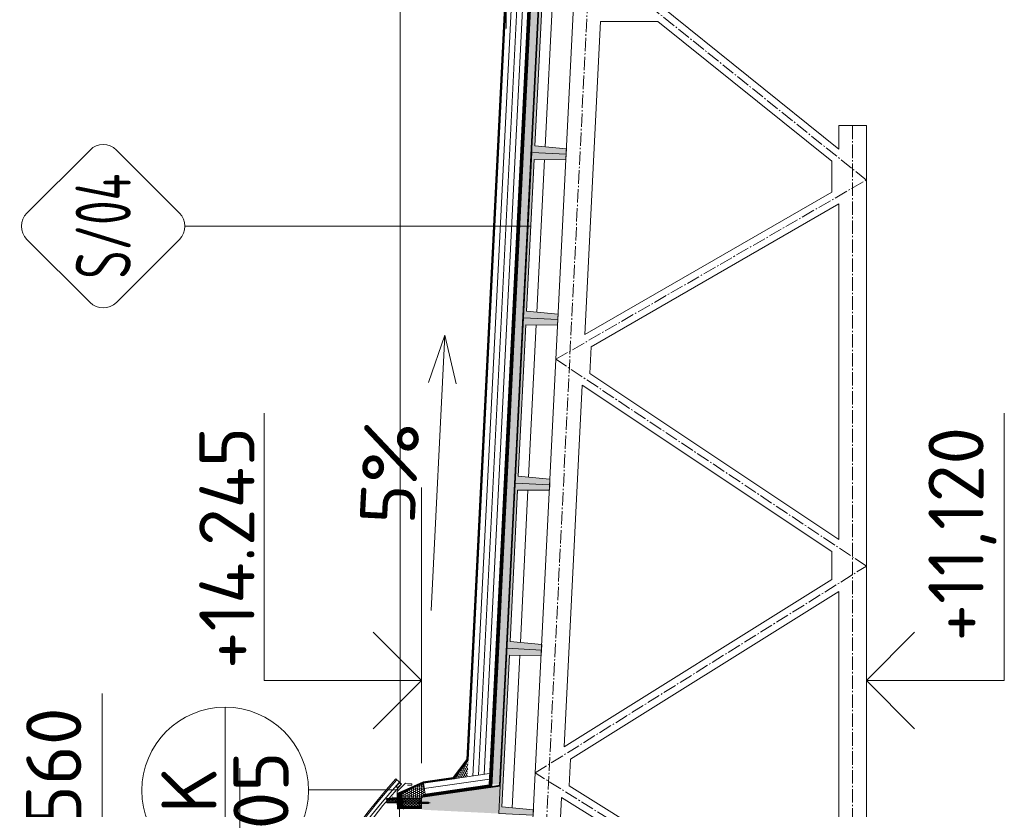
# Model space of a CAD drawing. Header units: millimetres. Extents: x -29085 to 3627694, y -159961 to 2281735.
# Tile 48 of 229: x 115737 to 122874, y 169319 to 175046. Entities that reach past the tile are written whole.
import ezdxf
from ezdxf.enums import TextEntityAlignment as Align

# ---------------------------------------------------------------- set-up
doc = ezdxf.new("R2010")
doc.units = ezdxf.units.MM
for name, pattern in [('AM_DIN_G_W050', [13.75, 9.75, -1.5, 1, -1.5]), ('CARKOVANA', [5, 3, -2]), ('DASHDOT', [25.4, 12.7, -6.35, 0, -6.35])]:
    doc.linetypes.add(name, pattern=pattern)
doc.layers.add('_____detaily', color=1, linetype='Continuous')
for name, color, linetype, lineweight in [('A99_N_kce-pohl', 1, 'Continuous', 9), ('A99_N_kce-rez-sil', 6, 'Continuous', 18), ('A99_N_kce-rez-ten', 4, 'Continuous', 9), ('A99_N_koty-200-vysk', 6, 'Continuous', 9), ('A99_N_sraf', 252, 'Continuous', 0), ('A99_N_znaceni 200', 5, 'Continuous', 5), ('A99_S_kce-pohl', 7, 'Continuous', 5), ('A99_S_kce-rez-sil', 7, 'Continuous', 15), ('A99_S_kce-rez-ten', 7, 'Continuous', 9), ('A99_S_sraf', 252, 'Continuous', 9)]:
    doc.layers.add(name, color=color, linetype=linetype, lineweight=lineweight)
doc.styles.add('A99_kota', font='isocpeur.ttf', dxfattribs={"height": 2})
doc.styles.add('A99_popis', font='isocpeur.ttf')
doc.styles.add('ad_popis 100', font='isocpeur.ttf', dxfattribs={"height": 200})
doc.linetypes.add('IZOLACE', pattern='A,0.00254,-2.54,[134,ltypeshp.shx,S=2.54,R=0,X=-2.54,Y=0],-5.08,[134,ltypeshp.shx,S=2.54,R=180,X=2.54,Y=0],-2.54', length=10.16254)

# ---------------------------------------------------------------- blocks, each defined once
blk = doc.blocks.new('*U35')
at = {"color": 0, "linetype": 'ByBlock', "lineweight": -2}
blk.add_line((-3, 0), (7, 0), dxfattribs=at)
for points in [[(-1.75, -1.75), (0, 0), (1.75, -1.75)], [(0, 0), (0, -5), (0, -5), (9.7, -5)]]:
    blk.add_lwpolyline(points, dxfattribs=at)
at = {"color": 0, "linetype": 'ByBlock', "lineweight": -2, "style": 'A99_kota'}
blk.add_attdef('VYSKA', text='', height=2, dxfattribs=at).set_placement((9.2, -2.25), align=Align.TOP_RIGHT)
blk.add_attdef('POPIS_001', (9.2, -7.5), '', height=2, dxfattribs=at)
blk = doc.blocks.new('*U31')
at = {"color": 0, "linetype": 'ByBlock', "lineweight": -2}
blk.add_line((-3, 0), (7, 0), dxfattribs=at)
for points in [[(0, 0), (0, 5), (0, 5), (9.7, 5)], [(-1.75, 1.75), (0, 0), (1.75, 1.75)]]:
    blk.add_lwpolyline(points, dxfattribs=at)
at = {"color": 0, "linetype": 'ByBlock', "lineweight": -2, "style": 'A99_kota'}
blk.add_attdef('VYSKA', text='', height=2, dxfattribs=at).set_placement((9.2, 7.75), align=Align.TOP_RIGHT)
blk.add_attdef('POPIS_001', (9.2, 2.5), '', height=2, dxfattribs=at)
blk = doc.blocks.new('*U47')
at = {"color": 0, "linetype": 'ByBlock', "lineweight": -2}
blk.add_line((-3, 0), (7, 0), dxfattribs=at)
for points in [[(0, 0), (0, 5.7), (0, 5.7), (9.7, 5.7)], [(-1.75, 1.75), (0, 0), (1.75, 1.75)]]:
    blk.add_lwpolyline(points, dxfattribs=at)
at = {"color": 0, "linetype": 'ByBlock', "lineweight": -2, "style": 'A99_kota'}
blk.add_attdef('VYSKA', text='', height=2, dxfattribs=at).set_placement((9.2, 8.45), align=Align.TOP_RIGHT)
blk.add_attdef('POPIS_001', (9.2, 3.2), '', height=2, dxfattribs=at)
blk = doc.blocks.new('*U58')
at = {"color": 0}
for p, q in [((-0.721, 4.139), (-4.149, 0.711)), ((4.139, 0.711), (0.711, 4.139)), ((-4.149, -0.721), (-0.721, -4.149)), ((0.711, -4.149), (4.139, -0.721)), ((-0.005, -4.445), (-0.005, -23.273))]:
    blk.add_line(p, q, dxfattribs=at)
for centre, start, end in [((-0.005, 3.424), 45, 135), ((-3.433, -0.005), 135, 225), ((3.424, -0.005), 315, 45), ((-0.005, -3.433), 225, 315)]:
    blk.add_arc(centre, 1.012, start, end, dxfattribs=at)
at = {"color": 0, "linetype": 'ByBlock', "style": 'A99_popis', "width": 0.953108}
blk.add_attdef('SKLADBA', text='', height=3, rotation=0.0103, dxfattribs=at).set_placement((-2.863, -1.506), (2.855, -1.505), align=Align.FIT)
blk = doc.blocks.new('Befestiger_gross')
at = {"layer": '_____detaily', "linetype": 'Continuous', "lineweight": -2}
for p, q in [((1, -1), (0, 0)), ((1, 0), (0, 0)), ((1, -1), (0, 0)), ((1, 0), (0, 0)), ((2, 0), (1, 0)), ((1, 0), (1, 0)), ((1, 0), (1, 0)), ((2, 0), (1, 0)), ((1, 0), (1, 0)), ((1, 0), (1, 0)), ((2, 1), (2, 0)), ((2, 1), (2, 0)), ((2, 1), (2, 0)), ((2, -1), (2, 1)), ((3, 0), (2, 0)), ((3, 0), (2, 0)), ((3, 1), (4, 0)), ((3, 1), (3, 0)), ((3, 1), (4, 0)), ((3, -1), (3, 1)), ((4, -1), (5, 1)), ((5, 0), (4, 0)), ((5, 0), (4, 0)), ((5, 1), (5, 0)), ((6, 0), (5, 0)), ((5, 0), (5, 1)), ((5, -1), (6, 1)), ((5, 1), (5, 0)), ((6, 0), (5, 0)), ((7, 1), (6, 1)), ((6, 1), (6, 1)), ((6, 1), (6, 1)), ((6, 0), (6, 1)), ((7, 1), (6, 1)), ((6, 1), (6, 1)), ((6, 1), (6, 1)), ((6, -1), (7, 1)), ((7, 1), (7, 1)), ((8, 1), (7, 1)), ((7, 1), (7, 1)), ((7, 1), (7, 1)), ((8, 1), (7, 1)), ((8, 1), (8, 1)), ((9, 1), (8, 1)), ((8, 1), (8, 1)), ((8, 1), (8, 1)), ((8, -1), (8, 1)), ((9, 1), (8, 1)), ((9, 1), (10, 1)), ((9, 1), (9, 1)), ((9, 1), (10, 1)), ((9, -1), (9, 1)), ((10, 1), (10, 1)), ((11, 1), (10, 1)), ((10, -1), (11, 1)), ((10, 1), (10, 1)), ((11, 1), (11, 0)), ((11, 1), (11, 0)), ((11, -1), (12, 1)), ((12, 0), (11, 0)), ((12, 0), (11, 0)), ((12, 1), (12, 0)), ((12, 1), (12, 0)), ((12, 1), (12, 0)), ((12, -1), (13, 1)), ((13, 0), (12, 0)), ((13, 0), (12, 0)), ((13, 1), (13, 0)), ((14, 0), (13, 0)), ((13, 1), (13, 0)), ((13, 1), (13, 0)), ((14, 0), (13, 0)), ((15, 1), (14, 1)), ((14, 1), (14, 1)), ((14, 1), (14, 1)), ((14, 1), (14, 0)), ((15, 1), (14, 1)), ((14, 1), (14, 1)), ((14, 1), (14, 1)), ((14, -1), (14, 1)), ((15, 1), (16, 1)), ((15, 1), (15, 1)), ((15, 1), (16, 1)), ((15, -1), (15, 1)), ((16, 1), (16, 1)), ((17, 1), (16, 1)), ((16, 1), (16, 1)), ((16, -1), (17, 1)), ((17, 1), (17, 1)), ((18, 1), (17, 1)), ((17, 1), (17, 1)), ((18, 1), (17, 1)), ((17, -1), (18, 1)), ((18, 1), (18, 1)), ((19, 1), (18, 1)), ((18, 1), (18, 1)), ((18, 1), (18, 1)), ((19, 1), (18, 1)), ((18, -1), (19, 1)), ((20, 1), (19, 1)), ((19, 1), (19, 1)), ((19, 1), (19, 1)), ((20, 1), (19, 1)), ((19, -1), (20, 1)), ((19, 1), (19, 1)), ((21, 1), (20, 1)), ((20, 1), (20, 1)), ((20, 1), (20, 1)), ((20, 1), (20, 1)), ((21, 1), (20, 1)), ((20, 1), (20, 1)), ((20, 1), (20, 1)), ((21, 1), (21, 1)), ((22, 1), (21, 1)), ((21, 1), (21, 1)), ((21, 1), (21, 1)), ((21, -1), (21, 1)), ((22, 1), (21, 1)), ((22, 1), (23, 1)), ((22, 1), (22, 1)), ((22, 1), (23, 1)), ((22, -1), (22, 1)), ((24, 1), (23, 1)), ((24, 1), (23, 1)), ((23, -1), (24, 1)), ((24, 1), (24, 1)), ((25, 1), (24, 1)), ((24, 1), (24, 1)), ((24, 1), (24, 1)), ((25, 1), (24, 1)), ((24, -1), (25, 1)), ((25, 1), (25, 1)), ((26, 1), (25, 1)), ((25, 1), (25, 1)), ((25, 1), (25, 1)), ((26, 1), (25, 1)), ((25, -1), (26, 1)), ((26, 1), (26, 1)), ((27, 1), (26, 1)), ((26, 1), (26, 1)), ((26, 1), (26, 1)), ((27, 1), (26, 1)), ((28, 0), (27, 0)), ((27, 1), (27, 0)), ((27, 1), (27, 1)), ((28, 0), (27, 0)), ((27, 1), (27, 0)), ((27, -1), (27, 1)), ((28, 1), (29, 0)), ((28, 1), (28, 0)), ((28, 1), (29, 0)), ((28, -1), (28, 1)), ((29, 0), (29, 0)), ((29, 0), (29, 0)), ((30, 1), (29, 0)), ((29, 0), (29, 0)), ((29, 0), (29, 0)), ((29, -1), (30, 1)), ((30, 1), (30, 0)), ((31, 0), (30, 0)), ((30, 1), (30, 0)), ((31, 0), (30, 0)), ((30, -1), (31, 1)), ((31, 1), (31, 0)), ((32, 0), (31, 0)), ((31, 1), (31, 0)), ((31, 1), (31, 0)), ((32, 0), (31, 0)), ((31, -1), (32, 1)), ((32, 1), (32, 0)), ((33, 0), (32, 0)), ((32, 1), (32, 0)), ((32, 1), (32, 0)), ((33, 0), (32, 0)), ((32, -1), (33, 1)), ((33, 1), (33, 0)), ((34, 0), (33, 0)), ((33, 1), (33, 0)), ((33, 1), (33, 0)), ((34, 0), (33, 0)), ((34, 1), (34, 0)), ((36, 0), (34, 0)), ((34, 1), (34, 0)), ((34, -1), (34, 1)), ((34, 1), (34, 0)), ((36, 0), (34, 0)), ((36, 0), (37, 1)), ((36, 0), (37, 1)), ((37, -1), (37, 1)), ((37, -1), (37, 1)), ((2, -1), (1, -1)), ((2, -1), (1, -1)), ((2, -1), (2, -1)), ((3, -1), (2, -1)), ((2, -1), (2, -1)), ((2, -1), (2, -1)), ((3, -1), (2, -1)), ((3, -1), (3, -1)), ((4, -1), (3, -1)), ((3, -1), (3, -1)), ((3, -1), (3, -1)), ((4, -1), (3, -1)), ((5, 0), (4, 0)), ((4, 0), (4, -1)), ((5, 0), (4, 0)), ((4, -1), (4, -1)), ((4, -1), (4, -1)), ((6, 0), (5, 0)), ((5, 0), (5, -1)), ((5, 0), (5, -1)), ((6, 0), (5, 0)), ((5, 0), (5, -1)), ((6, 0), (6, -1)), ((7, 0), (6, -1)), ((6, 0), (6, -1)), ((7, 0), (7, 0)), ((7, 0), (8, -1)), ((7, 0), (7, 0)), ((7, 0), (8, -1)), ((9, 0), (8, 0)), ((8, 0), (8, -1)), ((9, 0), (8, 0)), ((9, 0), (9, -1)), ((10, 0), (9, 0)), ((9, 0), (9, -1)), ((9, 0), (9, -1)), ((10, 0), (9, 0)), ((10, 0), (10, -1)), ((10, 0), (10, -1)), ((11, -1), (10, -1)), ((10, -1), (10, -1)), ((11, -1), (10, -1)), ((11, -1), (11, -1)), ((12, -1), (11, -1)), ((11, -1), (11, -1)), ((11, -1), (11, -1)), ((12, -1), (11, -1)), ((13, 0), (12, -1)), ((12, -1), (12, -1)), ((12, -1), (12, -1)), ((13, 0), (13, 0)), ((13, 0), (14, -1)), ((13, 0), (13, 0)), ((13, 0), (14, -1)), ((15, 0), (14, 0)), ((14, 0), (14, -1)), ((15, 0), (14, 0)), ((15, 0), (15, -1)), ((16, 0), (15, 0)), ((15, 0), (15, -1)), ((15, 0), (15, -1)), ((16, 0), (15, 0)), ((16, 0), (16, -1)), ((17, 0), (16, 0)), ((16, 0), (16, -1)), ((16, 0), (16, -1)), ((17, 0), (16, 0)), ((17, 0), (17, -1)), ((18, 0), (17, 0)), ((17, 0), (17, -1)), ((17, 0), (17, -1)), ((18, 0), (17, 0)), ((19, 0), (18, 0)), ((18, 0), (18, -1)), ((18, 0), (18, -1)), ((19, 0), (18, 0)), ((18, 0), (18, -1)), ((19, 0), (19, -1)), ((20, 0), (19, -1)), ((19, 0), (19, -1)), ((21, 0), (20, 0)), ((21, 0), (20, 0)), ((21, 0), (21, -1)), ((22, 0), (21, 0)), ((21, 0), (21, -1)), ((21, 0), (21, -1)), ((22, 0), (21, 0)), ((22, 0), (22, -1)), ((23, 0), (22, 0)), ((22, 0), (22, -1)), ((22, 0), (22, -1)), ((23, 0), (22, 0)), ((23, 0), (23, -1)), ((24, 0), (23, 0)), ((23, 0), (23, -1)), ((23, 0), (23, -1)), ((24, 0), (23, 0)), ((24, 0), (24, -1)), ((25, 0), (24, 0)), ((24, 0), (24, -1)), ((24, 0), (24, -1)), ((25, 0), (24, 0)), ((25, 0), (25, -1)), ((25, 0), (25, -1)), ((26, -1), (25, -1)), ((26, -1), (27, -1)), ((26, -1), (26, -1)), ((26, -1), (27, -1)), ((26, -1), (26, -1)), ((28, -1), (27, -1)), ((27, -1), (27, -1)), ((28, -1), (27, -1)), ((29, -1), (28, -1)), ((28, -1), (28, -1)), ((28, -1), (28, -1)), ((29, -1), (28, -1)), ((28, -1), (28, -1)), ((29, -1), (29, -1)), ((30, -1), (29, -1)), ((29, -1), (29, -1)), ((29, -1), (29, -1)), ((30, -1), (29, -1)), ((30, -1), (30, -1)), ((31, -1), (30, -1)), ((30, -1), (30, -1)), ((30, -1), (30, -1)), ((31, -1), (30, -1)), ((31, -1), (31, -1)), ((32, -1), (31, -1)), ((31, -1), (31, -1)), ((31, -1), (31, -1)), ((32, -1), (31, -1)), ((32, -1), (32, -1)), ((33, -1), (32, -1)), ((32, -1), (32, -1)), ((34, -1), (33, -1)), ((34, -1), (33, -1)), ((37, -1), (34, -1)), ((34, -1), (34, -1)), ((37, -1), (34, -1)), ((34, -1), (34, -1)), ((34, -1), (34, -1)), ((37, -1), (37, -1)), ((37, -1), (37, -1))]:
    blk.add_line(p, q, dxfattribs=at)
blk = doc.blocks.new('*U28')
at = {"color": 0, "linetype": 'ByBlock'}
blk.add_line((-3.02, 0), (3.02, 0), dxfattribs=at)
blk.add_circle((0, 0), 3.02, dxfattribs=at)
at = {"color": 0, "linetype": 'ByBlock', "style": 'A99_popis'}
for tag, p in [('KATEGORIE', (0, 1.31)), ('PRVEK', (0, -1.298))]:
    blk.add_attdef(tag, text='', height=2, dxfattribs=at).set_placement(p, align=Align.MIDDLE_CENTER)

msp = doc.modelspace()

# ---------------------------------------------------------------- hatches: boundary and pattern name
at = {"layer": 'A99_N_kce-rez-ten', "lineweight": 0, "transparency": 33554562}
h = msp.add_hatch(dxfattribs=at)
h.set_pattern_fill('ANSI31', color=1, scale=50)
h.set_pattern_definition([(135, (123068.95, 129326.0855), (-4.4194174, -4.4194174), [])])
h.paths.add_polyline_path([(118509, 169435.8), (118509, 169340.8), (118489, 169340.8), (118489, 169428.3)])
at = {"layer": 'A99_N_kce-rez-ten', "linetype": 'Continuous', "lineweight": 0}
h = msp.add_hatch(dxfattribs=at)
h.set_pattern_fill('HONEY', color=1, scale=0.25, style=2)
h.set_pattern_definition([(90, (-86191.5497, -886730.248), (-5.41265875, 9.375), [6.25, -12.5]), (210, (-86191.5497, -886730.248), (-5.412658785, -9.37499998), [6.25, -12.5]), (150, (-86191.5497, -886730.248), (-10.825317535, 2e-08), [-12.5, 6.25])])
h.paths.add_polyline_path([(118472.5, 169396.8), (118472.5, 169366.8), (118397.5, 169366.8), (118397.5, 169392.8), (118455, 169393.3), (118455, 169396.8)])
at = {"layer": 'A99_N_kce-rez-ten', "lineweight": 0}
for points in [[(118469.7, 169365.8), (118469.7, 169380.8), (118470.7, 169380.8), (118470.7, 169365.8)], [(118512, 169365.8), (118512, 169380.8), (118510.9, 169380.8), (118510.9, 169365.8)], [(118638, 169358.3), (118638, 169373.3), (118639, 169373.3), (118639, 169358.3)]]:
    msp.add_hatch(color=1, dxfattribs=at).paths.add_polyline_path(points)
at = {"layer": 'A99_N_kce-rez-ten', "linetype": 'Continuous', "lineweight": 0}
h = msp.add_hatch(dxfattribs=at)
h.set_pattern_fill('HONEY', color=1, scale=0.25, style=2)
h.set_pattern_definition([(90, (-86071.0497, -886704.248), (-5.41265875, 9.375), [6.25, -12.5]), (210, (-86071.0497, -886704.248), (-5.412658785, -9.37499998), [6.25, -12.5]), (150, (-86071.0497, -886704.248), (-10.825317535, 2e-08), [-12.5, 6.25])])
h.paths.add_polyline_path([(118510.9, 169398.8), (118647, 169397.8), (118647, 169342.8), (118510.9, 169342.8)])
at = {"layer": 'A99_N_kce-rez-ten', "lineweight": 0, "transparency": 33554562}
h = msp.add_hatch(dxfattribs=at)
h.set_pattern_fill('ANSI31', color=1, scale=50)
h.set_pattern_definition([(135, (123068.95, 129398.5855), (-4.4194174, -4.4194174), [])])
h.paths.add_polyline_path([(118489, 169340.8), (118649, 169340.8), (118649, 169325.8), (118489, 169325.8)])
at = {"layer": 'A99_N_sraf', "lineweight": 0, "transparency": 33554562}
h = msp.add_hatch(dxfattribs=at)
h.set_pattern_fill('HONEY', color=1, scale=75)
h.set_pattern_definition([(272.86, (118990.93, 163436.099), (8.810534, -13.639882), [9.375, -18.75]), (32.86, (118990.93, 163436.099), (7.407217, 14.450087), [9.375, -18.75]), (332.86, (118990.93, 163436.099), (16.217751, 0.810205), [-18.75, 9.375])])
h.paths.add_polyline_path([(118988.2, 169676.4), (118982.2, 169555), (118885.4, 169541)])
h = msp.add_hatch(dxfattribs=at)
h.set_pattern_fill('HONEY', color=1, scale=75)
h.set_pattern_definition([(0, (-86071.05, 130283.252), (14.0625, 8.11898812), [9.375, -18.75]), (120, (-86071.05, 130283.252), (-14.06249997, 8.11898818), [9.375, -18.75]), (60, (-86071.05, 130283.252), (3e-08, 16.2379763), [-18.75, 9.375])])
h.paths.add_polyline_path([(118509, 169400.8), (118508.9, 169439.7), (118664.4, 169508.9), (118675.9, 169429.7), (118649, 169400.8)])
at = {"layer": 'A99_S_sraf', "linetype": 'Continuous', "lineweight": 0, "ltscale": 2, "transparency": 33554562}
h = msp.add_hatch(dxfattribs=at)
h.set_pattern_fill('BETON-LEHKY', color=256, scale=10)
h.set_pattern_definition([(137.86, (119497.84, 139899.01), (-26.83778, -29.660305), []), (92.86, (119482.357, 139943.362), (-29.660305, 26.837778), [5, -51.568542]), (137.86, (119482.108, 139948.356), (-26.83778, -29.660305), [5, -35]), (182.86, (119478.4, 139951.71), (-26.837778, -29.660305), [5, -51.568543]), (227.86, (119473.406, 139951.46), (29.660305, -26.83778), [5, -35]), (92.86, (119470.3, 139942.76), (-29.660305, 26.837778), [5, -51.568542]), (137.86, (119474.01, 139939.405), (-26.83778, -29.660305), [5, -35]), (182.86, (119479.002, 139939.655), (-26.837778, -29.660305), [5, -51.568543]), (227.86, (119482.357, 139943.362), (29.660305, -26.83778), [5, -35]), (137.86, (119465.08, 139955.62), (-26.83778, -29.660305), [10, -30])])
h.paths.add_polyline_path([(119452.6, 175364), (119159.7, 169501.3), (119214.6, 169498.6), (119507.5, 175361.3)])
at = {"layer": 'A99_S_sraf', "lineweight": 0, "transparency": 33554687}
h = msp.add_hatch(dxfattribs=at)
h.set_pattern_fill('ZELEZOBETON', color=256, scale=10)
h.set_pattern_definition([(135, (122783.95, 111373.25), (-35.35534, -35.35534), []), (135, (122783.95, 111387.394), (-35.35534, -35.35534), []), (135, (122783.95, 111415.68), (-49.497475, -21.213203), [20, -10, 0, -10])])
h.paths.add_polyline_path([(119508.5, 175281.1), (119569.5, 175278.1), (119707, 175271.2), (119758.2, 175268.6), (119756.2, 175228.7), (119526, 175230.2), (119471.1, 174131.6), (119700.3, 174110.1), (119696.3, 174030.2), (119466.1, 174031.7), (119411.3, 172933), (119640.4, 172911.6), (119636.4, 172831.7), (119406.3, 172833.2), (119351.4, 171734.5), (119580.4, 171713.1), (119576.4, 171633.2), (119346.4, 171634.7), (119291.5, 170536), (119520.7, 170514.6), (119516.5, 170434.7), (119286.5, 170436.2), (119231.6, 169337.5), (119460.6, 169316.1), (119458.6, 169276.1), (118649.9, 169316.5), (118654.3, 169406.4), (119219.1, 169488.3)])

# ---------------------------------------------------------------- linework, layer by layer
at = {"layer": 'A99_N_kce-pohl'}
msp.add_lwpolyline([(118493.8, 176773.1), (118493.8, 169513.3)], dxfattribs=at)
at = {"layer": 'A99_N_kce-pohl', "lineweight": 0}
msp.add_lwpolyline([(119143.5, 169578.4), (118664.4, 169508.9)], dxfattribs=at)
at = {"layer": 'A99_N_kce-pohl', "lineweight": 5}
for points in [[(118549, 169493.3), (118579, 169493.3), (118579, 169503.3), (118534, 169508.3), (118474, 169448.3), (118474, 169403.3), (118444, 169403.3)], [(118489, 169323.8), (118489, 166583.3)]]:
    msp.add_lwpolyline(points, dxfattribs=at)
at = {"layer": 'A99_N_kce-pohl', "linetype": 'Continuous'}
for points in [[(118478.3, 169472.9), (118504.9, 169502.7), (118490, 169516), (118463.4, 169486.2)], [(118478.1, 169476.4), (118501.4, 169502.5), (118490.2, 169512.5), (118466.9, 169486.4)]]:
    msp.add_lwpolyline(points, close=True, dxfattribs=at)
for points in [[(118490, 169516), (118463.9, 169539.3)], [(118504.9, 169502.7), (118478.3, 169472.9)]]:
    msp.add_lwpolyline(points, dxfattribs=at)
at = {"layer": 'A99_N_kce-pohl', "linetype": 'Continuous', "lineweight": 0}
msp.add_lwpolyline([(118664.4, 169508.9), (118508.9, 169439.7), (118509, 169400.8), (118649, 169400.8), (118675.9, 169429.7)], close=True, dxfattribs=at)
at = {"layer": 'A99_N_kce-pohl', "linetype": 'Continuous', "lineweight": 5}
for radius, start, end in [(4410, 137.90791, 222.09209), (4355, 137.90451, 221.56924)]:
    msp.add_arc((121736.5, 166583.3), radius, start, end, dxfattribs=at)
at = {"layer": 'A99_N_kce-rez-sil', "color": 1, "linetype": 'Continuous', "lineweight": 5}
for radius, start, end in [(4400, 137.90791, 222.09209), (4375, 137.90603, 222.09397)]:
    msp.add_arc((121736.5, 166583.3), radius, start, end, dxfattribs=at)
at = {"layer": 'A99_N_kce-rez-ten', "color": 1, "lineweight": 0}
for p, q in [((118464.4, 169369.7), (118464.4, 169376.8)), ((118467.5, 169377.5), (118465.2, 169377.5)), ((118467.5, 169375.2), (118465.2, 169375.2)), ((118467.4, 169371.2), (118465.2, 169371.2)), ((118467.5, 169371.2), (118465.2, 169371.2)), ((118467.5, 169368.9), (118465.2, 169368.9)), ((118468.3, 169378.2), (118467.8, 169378.2)), ((118467.8, 169368.2), (118467.8, 169378.2)), ((118468.3, 169368.2), (118467.8, 169368.2)), ((118468.7, 169381.3), (118468.3, 169377.5)), ((118468.3, 169368.2), (118468.3, 169378.2)), ((118468.3, 169368.9), (118468.3, 169377.5)), ((118468.3, 169368.9), (118468.7, 169365.3)), ((118469.7, 169381.3), (118468.7, 169381.3)), ((118469.7, 169381.3), (118468.7, 169381.3)), ((118469.7, 169365.3), (118468.7, 169365.3)), ((118469.7, 169365.3), (118468.7, 169365.3)), ((118469.7, 169381.3), (118469.7, 169365.3)), ((118469.7, 169365.8), (118469.7, 169380.8)), ((118469.7, 169380.8), (118470.7, 169380.8)), ((118470.7, 169380.8), (118469.7, 169380.8)), ((118470.7, 169365.8), (118469.7, 169365.8)), ((118470.7, 169380.8), (118470.7, 169365.8)), ((118509, 169376.4), (118470.7, 169376.4)), ((118509, 169370.1), (118470.7, 169370.1)), ((118510.9, 169380.8), (118512, 169380.8)), ((118512, 169380.8), (118510.9, 169380.8)), ((118510.9, 169380.8), (118510.9, 169365.8)), ((118510.9, 169365.8), (118512, 169365.8)), ((118512, 169381.3), (118513, 169381.3)), ((118512, 169381.3), (118512, 169365.3)), ((118512, 169381.3), (118513, 169381.3)), ((118512, 169365.8), (118512, 169380.8)), ((118512, 169365.3), (118513, 169365.3)), ((118512, 169365.3), (118513, 169365.3)), ((118513, 169381.3), (118513.3, 169377.5)), ((118513.3, 169368.9), (118513, 169365.3)), ((118513.3, 169378.2), (118513.8, 169378.2)), ((118513.3, 169368.2), (118513.3, 169378.2)), ((118513.3, 169368.9), (118513.3, 169377.5)), ((118513.3, 169368.2), (118513.8, 169368.2)), ((118513.8, 169368.2), (118513.8, 169378.2)), ((118514.1, 169377.5), (118516.5, 169377.5)), ((118514.1, 169375.2), (118516.5, 169375.2)), ((118514.1, 169371.2), (118516.5, 169371.2)), ((118514.1, 169368.9), (118516.5, 169368.9)), ((118514.2, 169371.2), (118516.5, 169371.2)), ((118517.2, 169369.7), (118517.2, 169376.8)), ((118518.3, 169375.5), (118517.2, 169371)), ((118517.2, 169371), (118517.8, 169370.1)), ((118518.3, 169375.5), (118517.6, 169375.5)), ((118518.9, 169376.4), (118517.8, 169370.1)), ((118518.3, 169371), (118517.8, 169370.1)), ((118518.9, 169376.4), (118518.3, 169375.5)), ((118519.4, 169375.5), (118518.3, 169371)), ((118519, 169371), (118518.3, 169371)), ((118518.9, 169376.4), (118519.4, 169375.5)), ((118520.1, 169375.5), (118519, 169371)), ((118519, 169371), (118519.6, 169370.1)), ((118520.1, 169375.5), (118519.4, 169375.5)), ((118520.7, 169376.4), (118519.6, 169370.1)), ((118520.1, 169371), (118519.6, 169370.1)), ((118520.7, 169376.4), (118520.1, 169375.5)), ((118521.2, 169375.5), (118520.1, 169371)), ((118520.8, 169371), (118520.1, 169371)), ((118520.7, 169376.4), (118521.2, 169375.5)), ((118521.9, 169375.5), (118520.8, 169371)), ((118520.8, 169371), (118521.4, 169370.1)), ((118521.9, 169375.5), (118521.2, 169375.5)), ((118522.5, 169376.4), (118521.4, 169370.1)), ((118521.9, 169371), (118521.4, 169370.1)), ((118522.5, 169376.4), (118521.9, 169375.5)), ((118523, 169375.5), (118521.9, 169371)), ((118522.6, 169371), (118521.9, 169371)), ((118522.5, 169376.4), (118523, 169375.5)), ((118523.7, 169375.5), (118522.6, 169371)), ((118522.6, 169371), (118523.2, 169370.1)), ((118523.7, 169375.5), (118523, 169375.5)), ((118524.3, 169376.4), (118523.2, 169370.1)), ((118523.7, 169371), (118523.2, 169370.1)), ((118524.3, 169376.4), (118523.7, 169375.5)), ((118524.8, 169375.5), (118523.7, 169371)), ((118524.4, 169371), (118523.7, 169371)), ((118524.3, 169376.4), (118524.8, 169375.5)), ((118525.5, 169375.5), (118524.4, 169371)), ((118524.4, 169371), (118525, 169370.1)), ((118525.5, 169375.5), (118524.8, 169375.5)), ((118526.1, 169376.4), (118525, 169370.1)), ((118525.5, 169371), (118525, 169370.1)), ((118526.1, 169376.4), (118525.5, 169375.5)), ((118526.6, 169375.5), (118525.5, 169371)), ((118526.2, 169371), (118525.5, 169371)), ((118526.1, 169376.4), (118526.6, 169375.5)), ((118527.3, 169375.5), (118526.2, 169371)), ((118526.2, 169371), (118526.8, 169370.1)), ((118527.3, 169375.5), (118526.6, 169375.5)), ((118527.9, 169376.4), (118526.8, 169370.1)), ((118527.3, 169371), (118526.8, 169370.1)), ((118527.9, 169376.4), (118527.3, 169375.5)), ((118528.4, 169375.5), (118527.3, 169371)), ((118528, 169371), (118527.3, 169371)), ((118527.9, 169376.4), (118528.4, 169375.5)), ((118529.1, 169375.5), (118528, 169371)), ((118528, 169371), (118528.6, 169370.1)), ((118529.1, 169375.5), (118528.4, 169375.5)), ((118529.7, 169376.4), (118528.6, 169370.1)), ((118529.1, 169371), (118528.6, 169370.1)), ((118529.7, 169376.4), (118529.1, 169375.5)), ((118530.2, 169375.5), (118529.1, 169371)), ((118529.8, 169371), (118529.1, 169371)), ((118529.7, 169376.4), (118530.2, 169375.5)), ((118530.2, 169372.4), (118529.8, 169371)), ((118529.8, 169371), (118530.2, 169370.4)), ((118530.2, 169375.5), (118530.9, 169375.3)), ((118530.2, 169375.5), (118530.2, 169370.4)), ((118530.9, 169371.2), (118530.2, 169371)), ((118530.9, 169375.3), (118530.9, 169371.2)), ((118632.7, 169362.2), (118632.7, 169369.3)), ((118635.8, 169370), (118633.4, 169370)), ((118635.8, 169367.7), (118633.4, 169367.7)), ((118635.7, 169363.7), (118633.4, 169363.7)), ((118635.8, 169363.7), (118633.4, 169363.7)), ((118635.8, 169361.4), (118633.4, 169361.4)), ((118636.6, 169370.7), (118636.1, 169370.7)), ((118636.1, 169360.7), (118636.1, 169370.7)), ((118636.6, 169360.7), (118636.1, 169360.7)), ((118637, 169373.8), (118636.6, 169370)), ((118636.6, 169360.7), (118636.6, 169370.7)), ((118636.6, 169361.4), (118636.6, 169370)), ((118636.6, 169361.4), (118637, 169357.8)), ((118638, 169373.8), (118637, 169373.8)), ((118638, 169373.8), (118637, 169373.8)), ((118638, 169357.8), (118637, 169357.8)), ((118638, 169357.8), (118637, 169357.8)), ((118638, 169373.8), (118638, 169357.8)), ((118638, 169358.3), (118638, 169373.3)), ((118638, 169373.3), (118639, 169373.3)), ((118639, 169373.3), (118638, 169373.3)), ((118639, 169358.3), (118638, 169358.3)), ((118639, 169373.3), (118639, 169358.3)), ((118686.2, 169368.9), (118639, 169368.9)), ((118686.2, 169362.6), (118639, 169362.6)), ((118686.6, 169368.9), (118685.5, 169362.6)), ((118686.6, 169368.9), (118686.1, 169368)), ((118687.2, 169368), (118686.1, 169363.5)), ((118686.8, 169363.5), (118686.1, 169363.5)), ((118686.6, 169368.9), (118687.2, 169368)), ((118687.9, 169368), (118686.8, 169363.5)), ((118686.8, 169363.5), (118687.3, 169362.6)), ((118687.9, 169368), (118687.1, 169368)), ((118688.4, 169368.9), (118687.3, 169362.6)), ((118687.9, 169363.5), (118687.3, 169362.6)), ((118688.4, 169368.9), (118687.9, 169368)), ((118689, 169368), (118687.9, 169363.5)), ((118688.6, 169363.5), (118687.9, 169363.5)), ((118688.4, 169368.9), (118689, 169368)), ((118689.7, 169368), (118688.6, 169363.5)), ((118688.6, 169363.5), (118689.1, 169362.6)), ((118689.7, 169368), (118688.9, 169368)), ((118690.2, 169368.9), (118689.1, 169362.6)), ((118689.7, 169363.5), (118689.1, 169362.6)), ((118690.2, 169368.9), (118689.7, 169368)), ((118690.8, 169368), (118689.7, 169363.5)), ((118690.4, 169363.5), (118689.7, 169363.5)), ((118690.2, 169368.9), (118690.8, 169368)), ((118691.5, 169368), (118690.4, 169363.5)), ((118690.4, 169363.5), (118690.9, 169362.6)), ((118691.5, 169368), (118690.7, 169368)), ((118692, 169368.9), (118690.9, 169362.6)), ((118691.5, 169363.5), (118690.9, 169362.6)), ((118692, 169368.9), (118691.5, 169368)), ((118692.6, 169368), (118691.5, 169363.5)), ((118692.2, 169363.5), (118691.5, 169363.5)), ((118692, 169368.9), (118692.6, 169368)), ((118693.3, 169368), (118692.2, 169363.5)), ((118692.2, 169363.5), (118692.7, 169362.6)), ((118693.3, 169368), (118692.5, 169368)), ((118693.8, 169368.9), (118692.7, 169362.6)), ((118693.3, 169363.5), (118692.7, 169362.6)), ((118693.8, 169368.9), (118693.3, 169368)), ((118694.4, 169368), (118693.3, 169363.5)), ((118694, 169363.5), (118693.3, 169363.5)), ((118693.8, 169368.9), (118694.4, 169368)), ((118695.1, 169368), (118694, 169363.5)), ((118694, 169363.5), (118694.5, 169362.6)), ((118695.1, 169368), (118694.3, 169368)), ((118695.6, 169368.9), (118694.5, 169362.6)), ((118695.1, 169363.5), (118694.5, 169362.6)), ((118695.6, 169368.9), (118695.1, 169368)), ((118696.2, 169368), (118695.1, 169363.5)), ((118695.8, 169363.5), (118695.1, 169363.5)), ((118695.6, 169368.9), (118696.2, 169368)), ((118696.9, 169368), (118695.8, 169363.5)), ((118695.8, 169363.5), (118696.3, 169362.6)), ((118696.9, 169368), (118696.1, 169368)), ((118697.4, 169368.9), (118696.3, 169362.6)), ((118696.9, 169363.5), (118696.3, 169362.6)), ((118697.4, 169368.9), (118696.9, 169368)), ((118698, 169368), (118696.9, 169363.5)), ((118697.6, 169363.5), (118696.9, 169363.5)), ((118697.4, 169368.9), (118698, 169368)), ((118698, 169364.9), (118697.6, 169363.5)), ((118697.6, 169363.5), (118698, 169362.9)), ((118698, 169368), (118698.7, 169367.8)), ((118698, 169368), (118698, 169362.9)), ((118698.7, 169363.7), (118698, 169363.5)), ((118698.7, 169367.8), (118698.7, 169363.7))]:
    msp.add_line(p, q, dxfattribs=at)
at = {"layer": 'A99_N_kce-rez-ten', "linetype": 'CARKOVANA', "lineweight": 0, "ltscale": 15, "const_width": 5}
for points in [[(119621.5, 175583.3), (119621.5, 175443, -0.400665), (119609.5, 175430.5), (119292.3, 175415.8, 0.386254), (119266.1, 175389.7), (118980.9, 169679.1), (118881.3, 169548), (118662.3, 169516.2), (118481.5, 169435.6), (118481.5, 169325.8)], [(119626.5, 175583.3), (119626.5, 175443, -0.400665), (119609.8, 175425.5), (119292.6, 175410.8, 0.386254), (119271.1, 175389.4), (118985.8, 169677.3), (118884.1, 169543.3), (118663.7, 169511.3), (118486.5, 169432.4), (118486.5, 169325.8)]]:
    msp.add_lwpolyline(points, format="xyb", dxfattribs=at)
at = {"layer": 'A99_N_kce-rez-ten', "linetype": 'Continuous', "lineweight": 0, "ltscale": 0.5}
for points in [[(119619, 175583.3), (119619, 175443, -0.400665), (119609.4, 175433), (119292.2, 175418.3, 0.386254), (119263.6, 175389.8), (118978.4, 169680), (118879.9, 169550.3), (118661.6, 169518.6), (118479, 169437.2), (118479, 169325.8)], [(119624, 175583.3), (119624, 175443, -0.400665), (119609.6, 175428), (119292.4, 175413.3, 0.386254), (119268.6, 175389.5), (118983.3, 169678.2), (118882.7, 169545.6), (118663, 169513.8), (118484, 169434), (118484, 169325.8)], [(119629, 175583.3), (119629, 175443, -0.400665), (119609.9, 175423), (119292.7, 175408.3, 0.386254), (119273.6, 175389.3), (118988.2, 169676.4), (118885.4, 169541), (118664.4, 169508.9), (118489, 169430.8), (118489, 169325.8)]]:
    msp.add_lwpolyline(points, format="xyb", dxfattribs=at)
at = {"layer": 'A99_N_kce-rez-ten', "lineweight": 0}
msp.add_lwpolyline([(119355.3, 175421.2), (119062.9, 169566.7)], dxfattribs=at)
at = {"layer": 'A99_N_kce-rez-ten', "linetype": 'Continuous', "lineweight": 0}
for points in [[(118484, 169325.8), (118484, 169434), (118663, 169513.8), (118882.7, 169545.6), (118983.3, 169678.2), (119266.6, 175349.6)], [(118489, 169325.8), (118489, 169430.8), (118664.4, 169508.9), (118885.4, 169541), (118988.2, 169676.4), (119271.6, 175349.4)]]:
    msp.add_lwpolyline(points, dxfattribs=at)
at = {"layer": 'A99_N_kce-rez-ten', "color": 1, "linetype": 'Continuous', "lineweight": 0}
for points in [[(118509, 169436.3), (118509, 169340.8), (118489, 169340.8), (118489, 169427.8)], [(118472.5, 169396.8), (118472.5, 169366.8), (118397.5, 169366.8), (118397.5, 169396.8)], [(118455, 169396.8), (118455, 169393.3), (118397.5, 169393.3), (118397.5, 169396.8)], [(118476.5, 169400.8), (118476.5, 169405.8), (118479, 169405.8), (118479, 169325.8), (118489, 169325.8), (118489, 169323.8), (118476.5, 169323.8), (118476.5, 169400.8)], [(118531, 169340.8), (118509, 169340.8), (118509, 169400.8), (118649, 169400.8), (118649, 169340.8), (118627, 169340.8), (118627, 169342.8), (118647, 169342.8), (118647, 169398.8), (118510.9, 169398.8), (118510.9, 169342.8), (118531, 169342.8)], [(118649, 169325.8), (118489, 169325.8), (118489, 169340.8), (118649, 169340.8)]]:
    msp.add_lwpolyline(points, close=True, dxfattribs=at)
msp.add_lwpolyline([(118476.5, 169352.2), (118476.5, 169397.8, 0.414214), (118473.5, 169400.8), (118426.5, 169400.8)], format="xyb", dxfattribs=at)
msp.add_lwpolyline([(118426.5, 169400.8), (118426.5, 169396.8), (118472.5, 169396.8), (118472.5, 169350.8), (118476.5, 169350.8)], dxfattribs=at)
at = {"layer": 'A99_N_kce-rez-ten', "color": 1, "linetype": 'DASHDOT', "lineweight": 0, "ltscale": 0.25}
for points in [[(118440, 169409.8), (118440, 169390.3)], [(118711.5, 169365.8), (118626.5, 169365.8)], [(118519.5, 169349.8), (118519.5, 169320.3)], [(118637, 169350.3), (118637, 169322.8)]]:
    msp.add_lwpolyline(points, dxfattribs=at)
at = {"layer": 'A99_N_kce-rez-ten', "color": 1, "lineweight": 0}
for points in [[(118654, 169370.8), (118701.5, 169370.8), (118701.5, 169365.8)], [(118654, 169360.8), (118701.5, 169360.8), (118701.5, 169365.8)]]:
    msp.add_lwpolyline(points, dxfattribs=at)
at = {"layer": 'A99_N_kce-rez-ten', "color": 1, "linetype": 'Continuous', "lineweight": 0}
msp.add_circle((118396, 169394.8), 1.5, dxfattribs=at)
at = {"layer": 'A99_N_kce-rez-ten', "color": 1, "lineweight": 0}
for centre, start, end in [((118465.2, 169376.8), 89.99668, 179.99668), ((118465.2, 169376), 179.99668, 269.99668), ((118465.2, 169374.4), 89.99668, 179.99668), ((118465.2, 169372), 179.99668, 269.99668), ((118465.2, 169370.5), 89.99668, 179.99668), ((118465.2, 169369.7), 179.99668, 269.99668), ((118516.5, 169376.8), 0.00332, 90.00332), ((118516.5, 169376), 270.00332, 0.00332), ((118516.5, 169374.4), 0.00332, 90.00332), ((118516.5, 169372), 270.00332, 0.00332), ((118516.5, 169370.5), 0.00332, 90.00332), ((118516.5, 169369.7), 270.00332, 0.00332), ((118633.4, 169369.3), 89.99668, 179.99668), ((118633.4, 169368.5), 179.99668, 269.99668), ((118633.4, 169366.9), 89.99668, 179.99668), ((118633.4, 169364.5), 179.99668, 269.99668), ((118633.4, 169363), 89.99668, 179.99668), ((118633.4, 169362.2), 179.99668, 269.99668)]:
    msp.add_arc(centre, 0.787, start, end, dxfattribs=at)
for centre, start_param, end_param in [((118467.5, 169378.3), 0.936145, 1.313741), ((118467.5, 169376), 0.936145, 1.313741), ((118467.5, 169374.4), 3.700141, 4.077737), ((118467.5, 169372), 0.936145, 1.313741), ((118467.5, 169370.4), 3.700141, 4.077737), ((118467.5, 169368.1), 3.700141, 4.077737), ((118635.8, 169370.8), 0.936145, 1.313741), ((118635.8, 169368.5), 0.936145, 1.313741), ((118635.8, 169366.9), 3.700141, 4.077737), ((118635.8, 169364.5), 0.936145, 1.313741), ((118635.8, 169363), 3.700141, 4.077737), ((118635.8, 169360.6), 3.700141, 4.077737)]:
    msp.add_ellipse(centre, major_axis=(-0.638, -0.47), ratio=1, start_param=start_param, end_param=end_param, dxfattribs=at)
at = {"layer": 'A99_N_kce-rez-ten', "color": 1, "lineweight": 0, "extrusion": (0, 0, -1)}
for centre, start_param, end_param in [((118514.1, 169378.3), 0.936145, 1.313741), ((118514.1, 169376), 0.936145, 1.313741), ((118514.1, 169374.4), 3.700141, 4.077737), ((118514.1, 169372), 0.936145, 1.313741), ((118514.1, 169370.4), 3.700141, 4.077737), ((118514.1, 169368.1), 3.700141, 4.077737)]:
    msp.add_ellipse(centre, major_axis=(0.638, -0.47), ratio=1, start_param=start_param, end_param=end_param, dxfattribs=at)
at = {"layer": 'A99_N_koty-200-vysk'}
for points in [[(118818.5, 172758.8), (118701.1, 172414.2)], [(118818.5, 172758.8), (118701.1, 172414.2)], [(118818.5, 172758.8), (118718.7, 170761.2)], [(118818.5, 172758.8), (118900.9, 172404.2)], [(118818.5, 172758.8), (118900.9, 172404.2)]]:
    msp.add_lwpolyline(points, dxfattribs=at)
at = {"layer": 'A99_N_sraf', "color": 1, "linetype": 'IZOLACE', "ltscale": 3.8}
for points in [[(119314.7, 175409.3), (119022.5, 169560.9)], [(119395, 175413), (119103.2, 169572.6)]]:
    msp.add_lwpolyline(points, dxfattribs=at)
at = {"layer": 'A99_N_sraf', "color": 1, "linetype": 'IZOLACE', "lineweight": 0, "ltscale": 4}
msp.add_lwpolyline([(119141.5, 169537.7), (118670.1, 169469.3)], dxfattribs=at)
at = {"layer": 'A99_N_znaceni 200', "lineweight": 5}
msp.add_lwpolyline([(117830.4, 169460.8), (118481.5, 169460.8)], dxfattribs=at)
at = {"layer": 'A99_S_kce-pohl', "lineweight": 5}
for p, q in [((121674, 174277.9), (121874, 174277.9)), ((121674, 174108.1), (121674, 174277.9))]:
    msp.add_line(p, q, dxfattribs=at)
for points in [[(119324, 166583.3), (119774, 175583.3)], [(121674, 174108.1), (120364, 175160.9)], [(119833.1, 172761.9), (119946.7, 175033.3)], [(120363.1, 175033.3), (119946.7, 175033.3)], [(121624, 174020), (120363.1, 175033.3)], [(121874, 166583.3), (121874, 174277.9)], [(121624, 173796.6), (121624, 174020)], [(119833.1, 172761.9), (121624, 173796.6)], [(119878.7, 172672.7), (121674, 173710)], [(121674, 171276.7), (121674, 173710)], [(119878.7, 172672.7), (119869.1, 172479.9)], [(121674, 171276.7), (119869.1, 172479.9)], [(119683.7, 169773.3), (119814.8, 172395.9)], [(121624, 171189.8), (119814.8, 172395.9)], [(121624, 170986), (121624, 171189.8)], [(119683.7, 169773.3), (121624, 170986)], [(119729.3, 169683.9), (121674, 170899.3)], [(121674, 168267.2), (121674, 170899.3)], [(119719.5, 169488.7), (119729.3, 169683.9)], [(121674, 168267.2), (119719.5, 169488.7)], [(121624, 168180.5), (119665.3, 169404.7)]]:
    msp.add_lwpolyline(points, dxfattribs=at)
at = {"layer": 'A99_S_kce-pohl', "color": 253, "linetype": 'AM_DIN_G_W050', "lineweight": 0, "ltscale": 10}
for points in [[(119423.8, 166578.3), (119873.8, 175578.3)], [(121874, 173883.3), (119869.6, 175494)], [(121774, 174277.9), (121774, 174277.9), (121774, 166583.3)], [(119474, 169583.3), (121874, 171083.3), (119624, 172583.3), (121874, 173883.3)], [(121874, 168083.3), (119474, 169583.3)]]:
    msp.add_lwpolyline(points, dxfattribs=at)
at = {"layer": 'A99_S_kce-rez-sil', "lineweight": 13}
for points in [[(119759, 175883.3), (119756.2, 175228.7), (119526, 175230.2), (119471.1, 174131.6), (119700.3, 174110.1), (119698.3, 174070.1), (119698.3, 174070.1)], [(119638.5, 172871.6), (119640.5, 172911.6), (119411.3, 172933), (119466.1, 174031.7), (119696.3, 174030.2), (119698.3, 174070.1), (119698.3, 174070.1)], [(119638.5, 172871.6), (119636.5, 172831.7), (119406.3, 172833.2), (119351.4, 171734.5), (119580.6, 171713.1), (119578.6, 171673.1), (119578.6, 171673.1)], [(119518.7, 170474.6), (119520.7, 170514.6), (119291.5, 170536), (119346.4, 171634.7), (119576.6, 171633.2), (119578.6, 171673.1), (119578.6, 171673.1)], [(119518.7, 170474.6), (119516.7, 170434.7), (119286.5, 170436.2), (119231.6, 169337.5), (119460.8, 169316.1), (119458.8, 169276.1), (119209.2, 169288.6)]]:
    msp.add_lwpolyline(points, dxfattribs=at)
at = {"layer": 'A99_S_kce-rez-ten', "linetype": 'CARKOVANA', "lineweight": 0, "ltscale": 15}
for points, const_width in [([(119442.6, 175364.5), (119149, 169487.6), (118659, 169417.1)], 20), ([(119159.3, 169482.2), (119215.7, 169490.4)], 5)]:
    msp.add_lwpolyline(points, dxfattribs=dict(at, const_width=const_width))
at = {"layer": 'A99_S_kce-rez-ten', "lineweight": 0}
for points in [[(119432.6, 175365), (119139.5, 169497), (118659, 169427.3)], [(119452.6, 175364), (119158.6, 169479.6), (118659, 169407.1)], [(119508.5, 175281.1), (119219.1, 169488.3), (118652.9, 169406.2)], [(119503.5, 175281.4), (119214.3, 169492.7)], [(119159.8, 169479.7), (119158.9, 169484.7), (119218.4, 169493.3)]]:
    msp.add_lwpolyline(points, dxfattribs=at)
at = {"layer": 'A99_S_kce-rez-ten', "linetype": 'CARKOVANA', "ltscale": 15, "const_width": 5}
msp.add_lwpolyline([(119506, 175281.2), (119216.6, 169488.5)], dxfattribs=at)
at = {"layer": 'A99_S_kce-rez-ten', "lineweight": 5}
for points in [[(119545.9, 174124.6), (119601.1, 175229.7)], [(119541.2, 174031.2), (119486, 172926)], [(119481.3, 172832.7), (119426.1, 171727.5)], [(119421.5, 171634.2), (119366.2, 170529)], [(119361.6, 170435.7), (119306.4, 169330.5)], [(119534.5, 166788.4), (119665.3, 169404.7)]]:
    msp.add_lwpolyline(points, dxfattribs=at)
at = {"layer": 'A99_S_kce-rez-ten', "lineweight": 0}
for points in [[(119698.3, 174070.1), (119448.7, 174082.6), (119388.8, 172884.1), (119638.5, 172871.6), (119640.5, 172911.6), (119411.3, 172933), (119466.1, 174031.7), (119696.3, 174030.2)], [(119638.5, 172871.6), (119388.8, 172884.1), (119328.9, 171685.6), (119578.6, 171673.1), (119580.6, 171713.1), (119351.4, 171734.5), (119406.3, 172833.2), (119636.5, 172831.7)], [(119578.6, 171673.1), (119328.9, 171685.6), (119269, 170487.1), (119518.7, 170474.6), (119520.7, 170514.6), (119291.5, 170536), (119346.4, 171634.7), (119576.6, 171633.2)], [(119518.7, 170474.6), (119269, 170487.1), (119209.2, 169288.6), (119458.8, 169276.1), (119460.8, 169316.1), (119231.6, 169337.5), (119286.5, 170436.2), (119516.7, 170434.7)]]:
    msp.add_lwpolyline(points, close=True, dxfattribs=at)

# ---------------------------------------------------------------- block references
at = {"layer": 'A99_N_kce-rez-ten', "color": 1, "linetype": 'Continuous', "lineweight": 0, "xscale": 0.61875, "yscale": 0.61875, "zscale": 0.61875, "rotation": 270.0000000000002}
for p in [(118519.5, 169348.3), (118637, 169348.3)]:
    msp.add_blockref('Befestiger_gross', p, dxfattribs=at)
at = {"layer": 'A99_N_koty-200-vysk', "lineweight": 5, "xscale": 200, "yscale": 200, "zscale": 200, "rotation": 90.00000000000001}
for name, p, values in [('*U31', (119264, 175583.3), {'VYSKA': '+13,630'}), ('*U35', (121874, 170253.3), {'VYSKA': '+11,120'}), ('*U31', (117334, 168218.3), {'VYSKA': '+15,560'})]:
    msp.add_blockref(name, p, dxfattribs=at).add_auto_attribs(values)
at = {"layer": 'A99_N_koty-200-vysk', "lineweight": 5}
ref = msp.add_blockref('*U47', (118649, 170253.3), dxfattribs=dict(at, xscale=200, yscale=200, zscale=200, rotation=90.00000000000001))
ref.add_attrib('VYSKA', '+14.245', dxfattribs={"layer": '0', "color": 0, "linetype": 'ByBlock', "lineweight": -2, "height": 400, "rotation": 90, "style": 'A99_kota'}).set_placement((117039, 172093.3), align=Align.TOP_RIGHT)
at = {"layer": 'A99_N_znaceni 200', "lineweight": 5}
ref = msp.add_blockref('*U58', (116341.7, 173549.3), dxfattribs=dict(at, xscale=133.3, yscale=133.3, zscale=133.3, rotation=89.99999999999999))
ref.add_attrib('SKLADBA', 'S/04', dxfattribs={"layer": '0', "color": 0, "linetype": 'ByBlock', "height": 400, "rotation": 90.01026, "style": 'A99_popis', "width": 0.635246}).set_placement((116542.4, 173167.6), (116542.3, 173929.9), align=Align.FIT)
at = {"layer": 'A99_N_znaceni 200', "xscale": 200, "yscale": 200, "zscale": 200, "rotation": 90.00000000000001}
msp.add_blockref('*U28', (117226.5, 169455.8), dxfattribs=at).add_auto_attribs({'KATEGORIE': 'K', 'PRVEK': '05'})

# ---------------------------------------------------------------- texts
at = {"layer": 'A99_N_koty-200-vysk', "insert": (118236.7, 172137), "char_height": 400, "attachment_point": 3, "rotation": 87.14, "style": 'ad_popis 100'}
msp.add_mtext_dynamic_manual_height_columns('5%', width=140, gutter_width=2000, heights=[0], dxfattribs=at)
msp.add_mtext_dynamic_manual_height_columns('5%', width=140, gutter_width=2000, heights=[0], dxfattribs=at)

doc.saveas('drawing.dxf')
